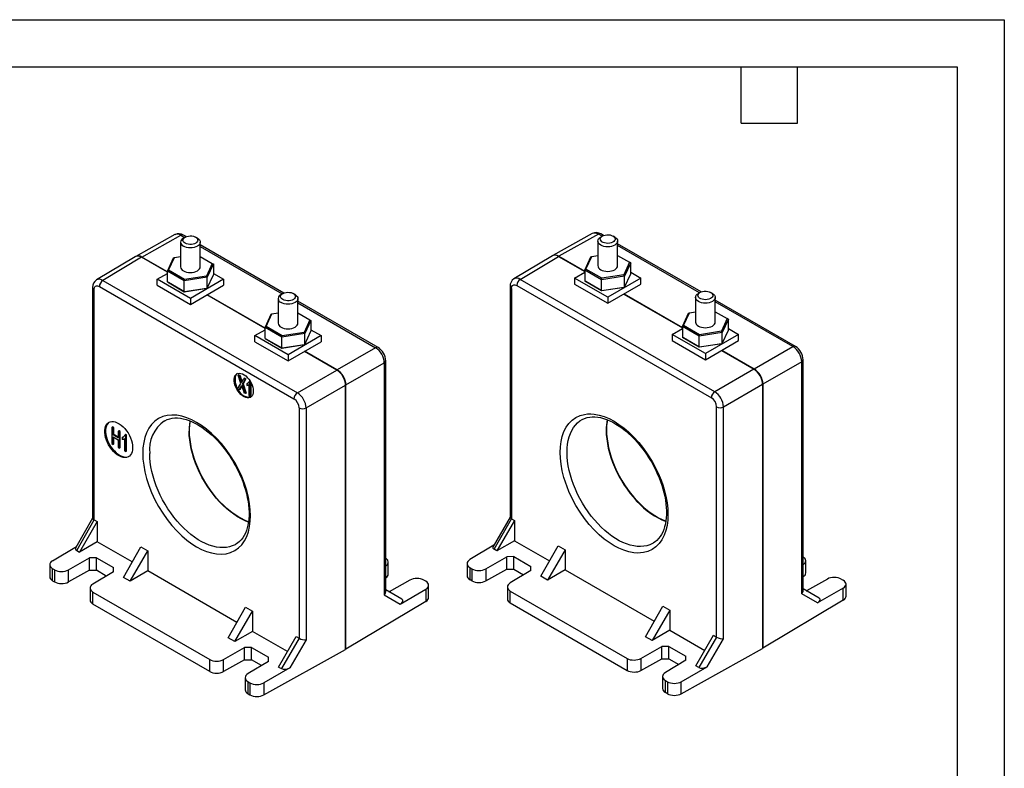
# Model space of a CAD drawing. Header units: millimetres. Extents: x 0 to 419, y 0 to 324.
# Tile 4 of 4: x 219 to 419, y 172 to 324. Entities that reach past the tile are written whole.
import ezdxf

# ---------------------------------------------------------------- set-up
doc = ezdxf.new("R2010")
doc.units = ezdxf.units.MM
doc.header["$LTSCALE"] = 1.5
doc.layers.add('TEXT', color=140, linetype='Continuous', lineweight=25)

msp = doc.modelspace()

# ---------------------------------------------------------------- linework, layer by layer
at = {"color": 7, "linetype": 'Continuous'}
for p, q in [((0.004, 323.854), (419.104, 323.854)), ((419.104, 323.854), (419.104, 0.004))]:
    msp.add_line(p, q, dxfattribs=at)
for p, q in [((250.922, 280.286), (242.995, 275.869)), ((244.234, 275.739), (252.158, 280.155)), ((252.158, 280.155), (252.898, 279.728)), ((252.997, 279.785), (252.643, 279.581)), ((253.201, 279.884), (252.652, 280.201)), ((255.482, 279.581), (255.128, 279.785)), ((335.555, 280.511), (327.557, 276.053)), ((336.791, 280.379), (328.796, 275.923)), ((337.531, 279.952), (336.791, 280.379)), ((337.63, 280.009), (337.277, 279.805)), ((337.834, 280.108), (337.285, 280.425)), ((340.115, 279.805), (339.761, 280.009)), ((252.056, 278.762), (252.056, 273.781)), ((256.069, 273.781), (256.069, 278.762)), ((273, 268.454), (256.069, 278.228)), ((256.069, 277.897), (272.697, 268.298)), ((336.689, 278.986), (336.689, 274.005)), ((340.702, 274.005), (340.702, 278.986)), ((357.633, 268.678), (340.702, 278.452)), ((357.33, 268.522), (340.702, 278.121)), ((242.902, 275.817), (235.043, 271.12)), ((244.163, 275.699), (236.306, 271.004)), ((249.402, 272.675), (244.163, 275.699)), ((249.402, 272.756), (244.234, 275.739)), ((249.402, 272.897), (250.651, 275.588)), ((249.625, 273.095), (250.814, 275.657)), ((250.651, 275.588), (250.814, 275.657)), ((250.814, 275.657), (252.056, 275.849)), ((256.069, 275.871), (258.5, 274.468)), ((327.465, 275.999), (319.676, 271.344)), ((320.94, 271.228), (328.726, 275.882)), ((328.726, 275.882), (334.035, 272.817)), ((328.796, 275.923), (334.035, 272.899)), ((334.035, 273.121), (335.284, 275.812)), ((334.258, 273.319), (335.447, 275.881)), ((335.284, 275.812), (335.447, 275.881)), ((335.447, 275.881), (336.689, 276.073)), ((340.702, 276.095), (343.133, 274.692)), ((258.5, 274.468), (257.311, 271.906)), ((258.723, 274.339), (257.474, 271.648)), ((258.5, 274.468), (258.723, 274.339)), ((258.723, 274.339), (258.723, 272.134)), ((343.133, 274.692), (341.944, 272.13)), ((343.356, 274.563), (342.108, 271.873)), ((343.356, 274.563), (343.133, 274.692)), ((343.356, 272.358), (343.356, 274.563)), ((247.345, 271.25), (249.402, 272.437)), ((249.402, 272.897), (249.625, 273.095)), ((252.814, 270.927), (249.402, 272.897)), ((249.402, 270.692), (249.402, 272.897)), ((252.873, 271.22), (249.625, 273.095)), ((257.474, 271.648), (252.814, 270.927)), ((257.311, 271.906), (252.873, 271.22)), ((257.474, 271.648), (257.311, 271.906)), ((257.474, 269.444), (258.723, 272.134)), ((257.474, 269.444), (257.474, 271.648)), ((258.723, 272.437), (260.78, 271.25)), ((331.978, 271.474), (334.035, 272.662)), ((334.258, 273.319), (334.035, 273.121)), ((337.447, 271.152), (334.035, 273.121)), ((334.035, 273.121), (334.035, 270.917)), ((337.507, 271.444), (334.258, 273.319)), ((342.108, 271.873), (337.447, 271.152)), ((341.944, 272.13), (337.507, 271.444)), ((342.108, 271.873), (341.944, 272.13)), ((342.108, 269.668), (343.356, 272.358)), ((342.108, 269.668), (342.108, 271.873)), ((343.356, 272.662), (345.413, 271.474)), ((234.252, 269.579), (234.252, 222.792)), ((235.605, 269.783), (275.065, 247.003)), ((236.306, 271.004), (275.766, 248.224)), ((254.062, 267.372), (247.345, 271.25)), ((247.345, 270.025), (247.345, 271.25)), ((247.345, 270.025), (254.062, 266.147)), ((249.402, 270.692), (252.814, 268.723)), ((249.402, 270.692), (249.625, 270.564)), ((252.873, 268.688), (249.625, 270.564)), ((252.814, 270.927), (252.873, 271.22)), ((252.814, 268.723), (252.814, 270.927)), ((260.78, 271.25), (254.062, 267.372)), ((254.062, 266.147), (260.78, 270.025)), ((260.78, 271.25), (260.78, 270.025)), ((318.885, 269.803), (318.885, 223.024)), ((320.239, 270.007), (359.699, 247.227)), ((360.399, 248.449), (320.94, 271.228)), ((338.696, 267.596), (331.978, 271.474)), ((331.978, 271.474), (331.978, 270.249)), ((331.978, 270.249), (338.696, 266.371)), ((334.035, 270.917), (337.447, 268.947)), ((334.258, 270.788), (334.035, 270.917)), ((337.507, 268.912), (334.258, 270.788)), ((337.447, 271.152), (337.507, 271.444)), ((337.447, 268.947), (337.447, 271.152)), ((337.447, 268.947), (342.108, 269.668)), ((341.944, 269.599), (337.507, 268.912)), ((345.413, 271.474), (338.696, 267.596)), ((338.696, 266.371), (345.413, 270.249)), ((342.108, 269.668), (341.944, 269.599)), ((345.413, 270.249), (345.413, 271.474)), ((234.545, 222.485), (234.545, 269.17)), ((252.814, 268.723), (257.474, 269.444)), ((252.814, 268.723), (252.873, 268.688)), ((257.311, 269.375), (252.873, 268.688)), ((257.474, 269.444), (257.311, 269.375)), ((269.201, 261.245), (257.386, 268.066)), ((269.201, 261.326), (257.456, 268.106)), ((272.796, 268.356), (272.442, 268.151)), ((275.281, 268.151), (274.927, 268.356)), ((319.178, 269.395), (319.178, 222.717)), ((337.447, 268.947), (337.507, 268.912)), ((338.696, 267.596), (338.696, 266.371)), ((341.948, 268.249), (353.834, 261.387)), ((342.019, 268.29), (353.834, 261.469)), ((356.488, 267.557), (356.488, 262.576)), ((357.429, 268.58), (357.076, 268.376)), ((359.914, 268.376), (359.56, 268.58)), ((360.501, 262.576), (360.501, 267.557)), ((254.062, 267.372), (254.062, 266.147)), ((271.855, 267.332), (271.855, 262.352)), ((275.868, 262.352), (275.868, 267.332)), ((292.111, 257.421), (275.868, 266.798)), ((275.868, 266.467), (291.618, 257.375)), ((376.745, 257.645), (360.501, 267.022)), ((376.251, 257.599), (360.501, 266.691)), ((269.201, 261.467), (270.45, 264.158)), ((269.424, 261.665), (270.613, 264.227)), ((270.45, 264.158), (270.613, 264.227)), ((270.613, 264.227), (271.855, 264.419)), ((275.868, 264.441), (278.299, 263.038)), ((353.834, 261.691), (355.083, 264.382)), ((354.057, 261.889), (355.246, 264.451)), ((355.083, 264.382), (355.246, 264.451)), ((355.246, 264.451), (356.488, 264.643)), ((360.501, 264.665), (362.932, 263.262)), ((269.201, 261.467), (269.424, 261.665)), ((272.672, 259.79), (269.424, 261.665)), ((278.299, 263.038), (277.11, 260.476)), ((278.522, 262.909), (277.273, 260.219)), ((278.299, 263.038), (278.522, 262.909)), ((278.522, 262.909), (278.522, 260.705)), ((354.057, 261.889), (353.834, 261.691)), ((357.246, 259.722), (353.834, 261.691)), ((353.834, 261.691), (353.834, 259.487)), ((357.306, 260.014), (354.057, 261.889)), ((362.932, 263.262), (361.743, 260.7)), ((363.155, 263.133), (361.907, 260.443)), ((363.155, 263.133), (362.932, 263.262)), ((363.155, 260.929), (363.155, 263.133)), ((267.144, 259.82), (269.201, 261.008)), ((273.861, 255.942), (267.144, 259.82)), ((267.144, 258.595), (267.144, 259.82)), ((272.613, 259.498), (269.201, 261.467)), ((269.201, 259.263), (269.201, 261.467)), ((277.273, 260.219), (272.613, 259.498)), ((272.613, 259.498), (272.672, 259.79)), ((277.11, 260.476), (272.672, 259.79)), ((280.579, 259.82), (273.861, 255.942)), ((277.273, 260.219), (277.11, 260.476)), ((277.273, 258.014), (278.522, 260.705)), ((277.273, 258.014), (277.273, 260.219)), ((278.522, 261.008), (280.579, 259.82)), ((280.579, 259.82), (280.579, 258.595)), ((351.777, 260.044), (353.834, 261.232)), ((351.777, 260.044), (351.777, 258.82)), ((358.495, 256.166), (351.777, 260.044)), ((361.907, 260.443), (357.246, 259.722)), ((357.246, 259.722), (357.306, 260.014)), ((357.246, 257.517), (357.246, 259.722)), ((361.743, 260.7), (357.306, 260.014)), ((365.212, 260.044), (358.495, 256.166)), ((361.907, 260.443), (361.743, 260.7)), ((361.907, 258.238), (363.155, 260.929)), ((361.907, 258.238), (361.907, 260.443)), ((363.155, 261.232), (365.212, 260.044)), ((365.212, 258.82), (365.212, 260.044)), ((267.144, 258.595), (273.861, 254.718)), ((269.201, 259.263), (272.613, 257.293)), ((269.201, 259.263), (269.424, 259.134)), ((272.672, 257.259), (269.424, 259.134)), ((272.613, 257.293), (272.613, 259.498)), ((272.613, 257.293), (277.273, 258.014)), ((277.11, 257.945), (272.672, 257.259)), ((273.861, 254.718), (280.579, 258.595)), ((277.273, 258.014), (277.11, 257.945)), ((351.777, 258.82), (358.495, 254.942)), ((353.834, 259.487), (357.246, 257.517)), ((354.057, 259.358), (353.834, 259.487)), ((357.306, 257.483), (354.057, 259.358)), ((357.246, 257.517), (361.907, 258.238)), ((361.743, 258.169), (357.306, 257.483)), ((358.495, 254.942), (365.212, 258.82)), ((361.907, 258.238), (361.743, 258.169)), ((368.394, 253.064), (376.251, 257.599)), ((272.613, 257.293), (272.672, 257.259)), ((273.861, 255.942), (273.861, 254.718)), ((283.761, 252.84), (277.185, 256.636)), ((283.831, 252.88), (277.255, 256.677)), ((291.618, 257.375), (283.831, 252.88)), ((357.246, 257.517), (357.306, 257.483)), ((358.495, 256.166), (358.495, 254.942)), ((361.747, 256.819), (368.323, 253.023)), ((361.818, 256.86), (368.394, 253.064)), ((285.599, 249.818), (293.385, 254.314)), ((293.385, 254.314), (293.385, 207.297)), ((293.672, 207.939), (293.672, 254.718)), ((378.019, 254.538), (370.162, 250.002)), ((378.019, 207.514), (378.019, 254.538)), ((378.305, 208.156), (378.305, 254.942)), ((263.899, 251.896), (263.722, 251.794)), ((264.306, 250.088), (263.722, 251.794)), ((263.722, 251.794), (263.992, 251.638)), ((263.899, 251.896), (264.169, 251.74)), ((264.169, 251.74), (263.992, 251.638)), ((275.766, 248.224), (283.761, 252.84)), ((368.323, 253.023), (360.399, 248.449)), ((263.644, 248.981), (264.306, 250.088)), ((264.346, 249.573), (263.916, 248.824)), ((264.475, 249.593), (264.092, 248.926)), ((264.346, 249.573), (264.46, 249.639)), ((265.166, 250.96), (264.565, 249.96)), ((264.742, 250.062), (264.565, 249.96)), ((264.565, 249.96), (265.213, 248.076)), ((265.343, 251.063), (264.742, 250.062)), ((264.742, 250.062), (265.39, 248.178)), ((265.096, 251.205), (264.92, 251.103)), ((264.92, 251.103), (265.166, 250.96)), ((265.096, 251.205), (265.343, 251.063)), ((265.343, 251.063), (265.166, 250.96)), ((265.488, 250.069), (265.665, 250.171)), ((265.488, 250.069), (265.488, 249.73)), ((265.665, 250.171), (265.845, 250.27)), ((265.777, 249.814), (265.909, 249.89)), ((265.909, 249.91), (265.909, 247.674)), ((266.16, 250.603), (265.983, 250.501)), ((266.119, 250.422), (265.983, 250.501)), ((266.119, 250.422), (266.251, 250.499)), ((266.119, 247.553), (266.119, 250.422)), ((266.16, 250.603), (266.205, 250.576)), ((266.295, 250.421), (266.295, 247.655)), ((277.534, 245.163), (285.529, 249.778)), ((285.529, 196.236), (285.529, 249.778)), ((285.599, 196.278), (285.599, 249.818)), ((362.167, 245.387), (370.091, 249.961)), ((370.091, 249.961), (370.091, 196.42)), ((370.162, 250.002), (370.162, 196.46)), ((263.916, 248.824), (263.644, 248.981)), ((264.092, 248.926), (263.916, 248.824)), ((265.213, 248.076), (264.933, 248.237)), ((265.39, 248.178), (265.213, 248.076)), ((265.909, 247.674), (266.119, 247.553)), ((266.119, 247.553), (266.295, 247.655)), ((276.126, 245.166), (276.126, 198.481)), ((277.534, 245.163), (277.534, 198.139)), ((360.759, 198.712), (360.759, 245.39)), ((362.167, 198.371), (362.167, 245.387)), ((248.793, 242.537), (248.858, 242.574)), ((238.294, 241.306), (238.117, 241.204)), ((238.117, 241.204), (238.117, 237.938)), ((238.382, 241.051), (238.117, 241.204)), ((238.558, 241.153), (238.294, 241.306)), ((238.558, 241.153), (238.382, 241.051)), ((238.382, 239.71), (238.382, 241.051)), ((238.558, 239.812), (238.382, 239.71)), ((239.418, 239.112), (238.382, 239.71)), ((238.558, 239.812), (238.558, 241.153)), ((239.418, 239.316), (238.558, 239.812)), ((239.595, 240.555), (239.418, 240.453)), ((239.683, 240.3), (239.418, 240.453)), ((239.418, 240.453), (239.418, 239.112)), ((239.859, 240.402), (239.595, 240.555)), ((239.859, 240.402), (239.683, 240.3)), ((239.683, 237.034), (239.683, 240.3)), ((239.859, 237.136), (239.859, 240.402)), ((240.964, 239.778), (240.787, 239.676)), ((240.946, 239.584), (240.787, 239.676)), ((240.946, 239.584), (241.122, 239.686)), ((240.946, 236.305), (240.946, 239.584)), ((241.122, 239.686), (240.964, 239.778)), ((241.122, 236.407), (241.122, 239.686)), ((238.117, 237.938), (238.382, 237.785)), ((238.382, 239.324), (239.418, 238.726)), ((238.382, 237.785), (238.382, 239.324)), ((238.382, 237.785), (238.558, 237.887)), ((238.558, 237.887), (238.558, 239.222)), ((239.418, 238.726), (239.418, 237.187)), ((240.388, 239.291), (240.211, 239.189)), ((240.211, 239.189), (240.211, 238.801)), ((240.562, 238.901), (240.701, 238.981)), ((240.701, 239.001), (240.701, 236.446)), ((239.418, 237.187), (239.683, 237.034)), ((239.859, 237.136), (239.683, 237.034)), ((240.701, 236.446), (240.946, 236.305)), ((241.122, 236.407), (240.946, 236.305)), ((234.252, 222.82), (230.858, 216.873)), ((231.011, 216.289), (234.547, 222.484)), ((235.183, 222.117), (231.585, 215.957)), ((234.547, 222.484), (234.545, 222.485)), ((234.547, 222.484), (235.183, 222.117)), ((235.183, 222.117), (235.183, 218.034)), ((318.885, 223.052), (315.485, 217.094)), ((315.638, 216.509), (319.18, 222.716)), ((319.816, 222.348), (316.212, 216.178)), ((319.178, 222.717), (319.18, 222.716)), ((319.18, 222.716), (319.816, 222.348)), ((319.816, 222.348), (319.816, 218.258)), ((235.183, 218.034), (231.585, 215.957)), ((242.269, 213.943), (235.183, 218.034)), ((319.816, 218.258), (316.212, 216.178)), ((319.816, 218.258), (326.899, 214.169)), ((347.989, 217.804), (347.937, 217.773)), ((226.121, 214.192), (230.988, 217.1)), ((231.011, 216.289), (231.585, 215.957)), ((240.486, 210.819), (244.022, 217.014)), ((241.838, 210.038), (245.436, 216.198)), ((244.022, 217.014), (245.436, 216.198)), ((245.436, 216.198), (245.436, 212.115)), ((315.615, 217.321), (310.755, 214.416)), ((316.212, 216.178), (315.638, 216.509)), ((325.113, 211.039), (328.655, 217.246)), ((330.069, 216.429), (326.465, 210.259)), ((328.655, 217.246), (330.069, 216.429)), ((330.069, 216.429), (330.069, 212.34)), ((229.329, 212.34), (233.579, 214.794)), ((235.006, 214.801), (233.579, 214.794)), ((233.579, 212.258), (233.579, 214.794)), ((235.006, 214.801), (238.471, 212.801)), ((235.006, 212.251), (235.006, 214.801)), ((294.203, 211.499), (294.203, 213.929)), ((313.962, 212.564), (318.213, 215.018)), ((319.639, 215.025), (318.213, 215.018)), ((318.213, 212.482), (318.213, 215.018)), ((319.639, 215.025), (323.104, 213.025)), ((319.639, 212.475), (319.639, 215.025)), ((378.837, 211.723), (378.837, 214.154)), ((225.548, 213.373), (225.548, 210.942)), ((226.513, 212.333), (226.134, 212.552)), ((226.134, 210.13), (226.134, 212.552)), ((226.513, 212.333), (226.513, 209.911)), ((229.329, 209.89), (229.329, 212.34)), ((233.579, 212.258), (229.329, 209.89)), ((233.579, 212.258), (235.006, 212.251)), ((238.471, 211.97), (234.294, 209.474)), ((237.008, 211.096), (235.006, 212.251)), ((238.471, 211.97), (238.471, 212.801)), ((245.436, 212.115), (241.838, 210.038)), ((263.482, 201.697), (245.436, 212.115)), ((310.181, 213.597), (310.181, 211.166)), ((310.767, 212.777), (311.146, 212.557)), ((310.767, 210.354), (310.767, 212.777)), ((311.146, 212.557), (311.146, 210.135)), ((313.962, 212.564), (313.962, 210.114)), ((313.962, 210.114), (318.213, 212.482)), ((318.213, 212.482), (319.639, 212.475)), ((323.104, 212.194), (318.928, 209.698)), ((319.639, 212.475), (321.641, 211.32)), ((323.104, 212.194), (323.104, 213.025)), ((330.069, 212.34), (326.465, 210.259)), ((330.069, 212.34), (348.113, 201.923)), ((226.134, 210.13), (226.513, 209.911)), ((241.838, 210.038), (240.486, 210.819)), ((298.595, 210.264), (294.345, 207.895)), ((301.79, 210.024), (301.411, 210.243)), ((311.146, 210.135), (310.767, 210.354)), ((326.465, 210.259), (325.113, 211.039)), ((383.228, 210.488), (378.978, 208.119)), ((386.044, 210.467), (386.424, 210.248)), ((233.721, 208.655), (233.721, 206.224)), ((234.306, 207.834), (257.979, 194.168)), ((234.306, 205.412), (234.306, 207.834)), ((296.919, 206.404), (293.672, 208.279)), ((294.337, 207.895), (294.345, 207.895)), ((296.628, 205.425), (301.803, 208.412)), ((301.803, 208.412), (301.803, 205.961)), ((302.376, 206.78), (302.376, 209.211)), ((318.354, 208.879), (318.354, 206.448)), ((318.94, 208.058), (342.613, 194.392)), ((318.94, 205.636), (318.94, 208.058)), ((381.546, 206.625), (378.305, 208.496)), ((378.958, 208.119), (378.978, 208.119)), ((386.436, 208.636), (381.255, 205.645)), ((386.436, 206.185), (386.436, 208.636)), ((387.01, 207.005), (387.01, 209.435)), ((301.803, 205.961), (285.599, 196.278)), ((293.385, 207.297), (296.628, 205.425)), ((386.436, 206.185), (370.162, 196.46)), ((381.255, 205.645), (378.019, 207.514)), ((257.979, 191.746), (234.306, 205.412)), ((261.699, 198.573), (265.235, 204.768)), ((263.051, 197.792), (266.649, 203.952)), ((265.235, 204.768), (266.649, 203.952)), ((266.649, 203.952), (266.649, 199.869)), ((318.94, 205.636), (342.613, 191.97)), ((346.326, 198.793), (349.868, 205)), ((351.282, 204.183), (347.678, 198.013)), ((349.868, 205), (351.282, 204.183)), ((351.282, 204.183), (351.282, 200.093)), ((266.649, 199.869), (263.051, 197.792)), ((273.735, 195.778), (266.649, 199.869)), ((351.282, 200.093), (347.678, 198.013)), ((351.282, 200.093), (358.366, 196.004)), ((263.051, 197.792), (261.699, 198.573)), ((271.952, 192.654), (275.488, 198.849)), ((276.124, 198.482), (272.526, 192.322)), ((277.534, 198.139), (274.24, 192.501)), ((275.488, 198.849), (276.124, 198.482)), ((276.126, 198.481), (276.124, 198.482)), ((347.678, 198.013), (346.326, 198.793)), ((356.58, 192.874), (360.121, 199.081)), ((360.757, 198.713), (357.153, 192.543)), ((358.867, 192.721), (362.167, 198.371)), ((360.121, 199.081), (360.757, 198.713)), ((260.795, 194.175), (265.046, 196.629)), ((266.472, 196.636), (265.046, 196.629)), ((265.046, 194.093), (265.046, 196.629)), ((266.472, 196.636), (269.937, 194.636)), ((266.472, 194.086), (266.472, 196.636)), ((268.968, 187.006), (285.529, 196.236)), ((285.529, 196.318), (285.599, 196.278)), ((345.429, 194.399), (349.647, 196.834)), ((351.074, 196.841), (349.647, 196.834)), ((349.647, 194.299), (349.647, 196.834)), ((351.074, 196.841), (354.539, 194.841)), ((351.074, 194.292), (351.074, 196.841)), ((353.602, 187.231), (370.091, 196.42)), ((370.162, 196.46), (370.091, 196.501)), ((257.979, 191.746), (257.979, 194.168)), ((260.795, 191.724), (260.795, 194.175)), ((265.046, 194.093), (260.795, 191.724)), ((265.046, 194.093), (266.472, 194.086)), ((269.937, 193.805), (265.76, 191.309)), ((268.474, 192.93), (266.472, 194.086)), ((269.937, 193.805), (269.937, 194.636)), ((342.613, 194.392), (342.613, 191.97)), ((345.429, 194.399), (345.429, 191.949)), ((345.429, 191.949), (349.647, 194.299)), ((349.647, 194.299), (351.074, 194.292)), ((354.539, 194.01), (350.394, 191.533)), ((351.074, 194.292), (353.076, 193.136)), ((354.539, 194.01), (354.539, 194.841)), ((274.24, 192.501), (268.968, 189.457)), ((271.952, 192.654), (272.526, 192.322)), ((353.602, 189.681), (358.867, 192.721)), ((357.153, 192.543), (356.58, 192.874)), ((265.187, 190.49), (265.187, 188.059)), ((265.773, 189.669), (266.152, 189.45)), ((265.773, 187.247), (265.773, 189.669)), ((349.82, 190.714), (349.82, 188.283)), ((350.406, 189.893), (350.786, 189.674)), ((350.406, 187.471), (350.406, 189.893)), ((350.786, 189.674), (350.786, 187.252)), ((353.602, 187.231), (353.602, 189.681)), ((266.152, 189.45), (266.152, 187.028)), ((268.968, 189.457), (268.968, 187.006)), ((265.773, 187.247), (266.152, 187.028)), ((350.786, 187.252), (350.406, 187.471))]:
    msp.add_line(p, q)
at = {"flags": 128}
for points in [[(252.997, 278.555), (252.78, 278.714), (252.632, 278.897), (252.562, 279.095), (252.572, 279.296), (252.662, 279.492), (252.828, 279.669), (253.061, 279.82), (253.347, 279.936), (253.673, 280.011), (254.019, 280.04), (254.367, 280.022), (254.699, 279.959), (254.997, 279.853), (255.244, 279.71), (255.428, 279.538), (255.538, 279.346), (255.568, 279.145), (255.518, 278.945), (255.389, 278.758), (255.188, 278.592), (254.927, 278.458), (254.619, 278.362), (254.281, 278.31), (253.931, 278.304), (253.589, 278.345), (253.272, 278.43), (252.997, 278.555)], [(255.482, 279.581), (255.731, 279.406), (255.916, 279.205), (256.031, 278.988), (256.069, 278.762), (256.031, 278.536), (255.916, 278.319), (255.731, 278.119), (255.481, 277.943), (255.177, 277.799), (254.83, 277.692), (254.454, 277.626), (254.062, 277.604), (253.671, 277.626), (253.295, 277.692), (252.948, 277.799), (252.644, 277.943)], [(340.115, 279.805), (340.364, 279.63), (340.55, 279.43), (340.664, 279.212), (340.702, 278.986), (340.664, 278.76), (340.55, 278.543), (340.364, 278.343), (340.115, 278.167), (339.811, 278.023), (339.464, 277.916), (339.087, 277.85), (338.696, 277.828), (338.304, 277.85), (337.928, 277.916), (337.581, 278.023), (337.277, 278.167), (337.027, 278.343), (336.842, 278.543), (336.728, 278.76), (336.689, 278.986), (336.728, 279.212), (336.842, 279.43), (337.027, 279.63), (337.277, 279.805)], [(339.761, 280.01), (339.978, 279.851), (340.126, 279.668), (340.197, 279.47), (340.187, 279.269), (340.096, 279.073), (339.93, 278.896), (339.697, 278.745), (339.411, 278.629), (339.086, 278.554), (338.74, 278.525), (338.391, 278.543), (338.059, 278.606), (337.761, 278.712), (337.514, 278.855), (337.33, 279.027), (337.22, 279.219), (337.19, 279.42), (337.241, 279.62), (337.37, 279.807), (337.57, 279.973), (337.832, 280.107), (338.14, 280.203), (338.478, 280.255), (338.827, 280.261), (339.17, 280.22), (339.487, 280.135), (339.761, 280.01)], [(252.644, 272.962), (252.948, 272.818), (253.295, 272.711), (253.671, 272.645), (254.062, 272.623), (254.454, 272.645), (254.83, 272.711), (255.177, 272.818), (255.481, 272.962), (255.731, 273.138), (255.916, 273.338), (256.031, 273.555), (256.069, 273.781)], [(336.689, 274.005), (336.728, 273.779), (336.842, 273.562), (337.027, 273.362), (337.277, 273.186), (337.581, 273.042), (337.928, 272.935), (338.304, 272.869), (338.696, 272.847), (339.087, 272.869), (339.464, 272.935), (339.811, 273.042), (340.115, 273.186), (340.364, 273.362), (340.55, 273.562), (340.664, 273.779), (340.702, 274.005), (340.702, 274.005)], [(234.545, 269.17), (234.619, 269.578), (234.719, 269.743), (234.855, 269.857), (235.023, 269.918), (235.215, 269.922), (235.605, 269.783)], [(319.178, 269.395), (319.253, 269.802), (319.352, 269.967), (319.489, 270.081), (319.656, 270.142), (319.848, 270.146), (320.239, 270.007)], [(272.796, 267.126), (272.579, 267.284), (272.431, 267.467), (272.361, 267.665), (272.371, 267.867), (272.461, 268.062), (272.627, 268.24), (272.86, 268.39), (273.146, 268.506), (273.472, 268.581), (273.818, 268.61), (274.166, 268.592), (274.498, 268.529), (274.796, 268.423), (275.043, 268.28), (275.227, 268.108), (275.337, 267.917), (275.367, 267.715), (275.317, 267.516), (275.188, 267.328), (274.987, 267.163), (274.726, 267.028), (274.418, 266.932), (274.08, 266.88), (273.73, 266.874), (273.388, 266.915), (273.071, 267), (272.796, 267.126)], [(275.281, 268.151), (275.53, 267.976), (275.715, 267.776), (275.83, 267.558), (275.868, 267.332), (275.83, 267.106), (275.715, 266.889), (275.53, 266.689), (275.28, 266.513), (274.976, 266.369), (274.629, 266.262), (274.253, 266.196), (273.861, 266.174), (273.47, 266.196), (273.094, 266.262), (272.747, 266.369), (272.443, 266.513)], [(359.914, 268.376), (360.163, 268.2), (360.349, 268), (360.463, 267.783), (360.501, 267.557), (360.463, 267.331), (360.349, 267.113), (360.163, 266.913), (359.914, 266.738), (359.61, 266.593), (359.263, 266.486), (358.886, 266.42), (358.495, 266.398), (358.103, 266.42), (357.727, 266.486), (357.38, 266.593), (357.076, 266.738), (356.826, 266.913), (356.641, 267.113), (356.527, 267.331), (356.488, 267.557), (356.527, 267.783), (356.641, 268), (356.826, 268.2), (357.076, 268.376)], [(359.56, 268.58), (359.777, 268.421), (359.925, 268.238), (359.996, 268.041), (359.986, 267.839), (359.895, 267.644), (359.729, 267.466), (359.496, 267.315), (359.21, 267.199), (358.885, 267.125), (358.539, 267.096), (358.19, 267.113), (357.858, 267.177), (357.56, 267.283), (357.313, 267.425), (357.129, 267.597), (357.019, 267.789), (356.989, 267.99), (357.04, 268.19), (357.169, 268.378), (357.369, 268.543), (357.631, 268.677), (357.939, 268.773), (358.276, 268.825), (358.626, 268.831), (358.969, 268.79), (359.286, 268.705), (359.56, 268.58)], [(272.443, 261.532), (272.747, 261.388), (273.094, 261.281), (273.47, 261.215), (273.861, 261.193), (274.253, 261.215), (274.629, 261.281), (274.976, 261.388), (275.28, 261.532), (275.53, 261.708), (275.715, 261.908), (275.83, 262.126), (275.868, 262.352)], [(356.488, 262.576), (356.527, 262.35), (356.641, 262.132), (356.826, 261.932), (357.076, 261.757), (357.38, 261.613), (357.727, 261.506), (358.103, 261.44), (358.495, 261.417), (358.886, 261.44), (359.263, 261.506), (359.61, 261.613), (359.914, 261.757), (360.163, 261.932), (360.349, 262.132), (360.463, 262.35), (360.501, 262.576), (360.501, 262.576)], [(266.826, 248.573), (266.798, 248.21), (266.715, 247.889), (266.579, 247.621), (266.394, 247.412), (266.166, 247.269), (265.901, 247.195), (265.606, 247.194), (265.291, 247.264), (264.964, 247.405), (264.634, 247.611), (264.312, 247.878), (264.006, 248.196), (263.725, 248.558), (263.477, 248.953), (263.27, 249.369), (263.109, 249.794), (262.999, 250.216), (262.944, 250.624), (262.944, 251.005), (262.999, 251.348), (263.109, 251.644), (263.27, 251.883), (263.477, 252.06), (263.725, 252.169), (264.006, 252.206), (264.312, 252.172), (264.634, 252.066), (264.964, 251.892), (265.291, 251.655), (265.606, 251.361), (265.901, 251.019), (266.166, 250.64), (266.394, 250.233), (266.579, 249.811), (266.715, 249.386), (266.798, 248.969), (266.826, 248.573)], [(263.598, 252.124), (263.447, 251.985), (263.286, 251.746), (263.176, 251.45), (263.12, 251.107), (263.12, 250.726), (263.176, 250.319), (263.286, 249.896), (263.447, 249.471), (263.654, 249.055), (263.67, 249.026)], [(264.427, 249.74), (264.373, 249.627), (264.346, 249.573)], [(264.44, 250.295), (264.701, 250.745), (264.92, 251.103)], [(265.488, 249.73), (265.738, 249.795), (265.909, 249.91)], [(266.259, 223.325), (266.213, 224.504), (266.076, 225.726), (265.833, 227.056), (265.492, 228.411), (265.034, 229.834), (264.478, 231.255), (263.814, 232.69), (263.059, 234.091), (262.222, 235.446), (261.313, 236.738), (260.36, 237.931), (259.356, 239.038), (258.354, 240.011), (257.323, 240.887), (256.333, 241.616), (255.335, 242.245), (254.337, 242.768), (253.348, 243.182), (252.317, 243.496), (251.314, 243.68), (250.31, 243.732), (249.358, 243.639), (248.448, 243.398), (247.611, 243.009), (246.857, 242.479), (246.193, 241.811), (245.636, 241.032), (245.179, 240.137), (244.837, 239.177), (244.594, 238.127), (244.458, 237.063), (244.412, 235.937), (244.458, 234.758), (244.594, 233.536), (244.837, 232.206), (245.179, 230.851), (245.636, 229.428), (246.193, 228.007), (246.857, 226.572), (247.611, 225.171), (248.448, 223.816), (249.358, 222.524), (250.311, 221.331), (251.314, 220.224), (252.317, 219.251), (253.348, 218.375), (254.337, 217.646), (255.335, 217.017), (256.333, 216.494), (257.323, 216.08), (258.354, 215.766), (259.356, 215.582), (260.36, 215.53), (261.313, 215.623), (262.223, 215.864), (263.059, 216.253), (263.814, 216.783), (264.478, 217.451), (265.034, 218.23), (265.492, 219.125), (265.833, 220.085), (266.076, 221.135), (266.213, 222.199), (266.259, 223.325)], [(350.892, 223.549), (350.846, 222.423), (350.71, 221.359), (350.467, 220.309), (350.125, 219.349), (349.668, 218.454), (349.111, 217.675), (348.447, 217.008), (347.693, 216.477), (346.856, 216.089), (345.946, 215.847), (345.317, 215.769), (344.665, 215.755), (343.989, 215.806), (342.987, 215.99), (341.956, 216.305), (340.967, 216.718), (339.969, 217.241), (338.971, 217.87), (337.981, 218.599), (336.95, 219.475), (335.948, 220.448), (334.944, 221.556), (333.991, 222.748), (333.081, 224.04), (332.245, 225.395), (331.49, 226.796), (330.826, 228.231), (330.444, 229.178), (330.106, 230.126), (329.812, 231.075), (329.471, 232.43), (329.228, 233.761), (329.091, 234.982), (329.045, 236.161), (329.091, 237.287), (329.228, 238.351), (329.471, 239.401), (329.812, 240.361), (330.269, 241.257), (330.826, 242.035), (331.49, 242.703), (332.245, 243.233), (333.081, 243.622), (333.991, 243.863), (334.621, 243.941), (335.273, 243.955), (335.948, 243.904), (336.95, 243.72), (337.981, 243.406), (338.97, 242.992), (339.969, 242.469), (340.966, 241.84), (341.956, 241.111), (342.987, 240.236), (343.989, 239.262), (344.993, 238.155), (345.946, 236.962), (346.856, 235.67), (347.693, 234.316), (348.447, 232.914), (349.111, 231.48), (349.493, 230.533), (349.831, 229.584), (350.125, 228.635), (350.467, 227.281), (350.71, 225.95), (350.846, 224.728), (350.892, 223.549)], [(242.36, 237.122), (242.332, 236.683), (242.25, 236.285), (242.115, 235.934), (241.93, 235.639), (241.698, 235.404), (241.424, 235.235), (241.113, 235.134), (240.771, 235.103), (240.405, 235.143), (240.023, 235.254), (239.63, 235.433), (239.236, 235.677), (238.847, 235.98), (238.472, 236.338), (238.117, 236.742), (237.79, 237.186), (237.497, 237.66), (237.243, 238.156), (237.034, 238.663), (236.874, 239.172), (236.765, 239.672), (236.71, 240.155), (236.71, 240.611), (236.765, 241.031), (236.874, 241.406), (237.034, 241.729), (237.243, 241.995), (237.497, 242.198), (237.79, 242.333), (238.117, 242.399), (238.472, 242.394), (238.847, 242.319), (239.236, 242.173), (239.63, 241.962), (240.023, 241.687), (240.405, 241.356), (240.771, 240.974), (241.113, 240.549), (241.424, 240.089), (241.698, 239.603), (241.93, 239.1), (242.115, 238.591), (242.25, 238.085), (242.332, 237.592), (242.36, 237.122)], [(237.622, 242.266), (237.42, 242.097), (237.211, 241.831), (237.05, 241.508), (236.942, 241.133), (236.887, 240.713), (236.887, 240.257), (236.942, 239.774), (237.05, 239.274), (237.211, 238.765), (237.42, 238.258), (237.674, 237.762), (237.967, 237.288), (238.294, 236.844), (238.649, 236.44), (239.024, 236.082), (239.413, 235.779), (239.807, 235.535), (240.199, 235.356), (240.582, 235.246), (240.948, 235.205), (241.29, 235.236), (241.601, 235.337), (241.618, 235.345)], [(248.805, 242.538), (248.874, 242.583), (249.36, 242.814), (249.896, 242.988), (250.403, 243.089), (250.929, 243.137), (251.475, 243.133), (252.04, 243.078), (252.622, 242.971), (253.22, 242.814), (253.831, 242.606), (254.454, 242.348), (255.085, 242.039), (255.722, 241.681), (256.362, 241.276), (257.001, 240.824), (257.637, 240.328), (258.266, 239.789), (258.885, 239.212), (259.49, 238.599), (260.076, 237.956), (260.64, 237.288), (261.172, 236.61), (261.651, 235.954), (262.033, 235.397), (262.344, 234.918), (262.713, 234.319), (262.901, 233.999)], [(265.862, 222.07), (265.143, 222.363), (264.403, 222.728), (263.662, 223.156), (262.923, 223.645), (262.19, 224.193), (261.466, 224.797), (260.756, 225.453), (260.064, 226.158), (259.393, 226.909), (258.746, 227.701), (258.128, 228.53), (257.542, 229.392), (256.99, 230.282), (256.475, 231.195), (256.001, 232.127), (255.57, 233.072), (255.183, 234.025), (254.845, 234.982), (254.555, 235.937), (254.315, 236.886), (254.128, 237.822), (253.993, 238.741), (253.912, 239.639), (253.885, 240.51), (253.912, 241.35), (253.993, 242.154), (254.051, 242.522)], [(347.937, 217.773), (347.76, 217.674), (347.205, 217.419), (346.614, 217.234), (345.992, 217.117), (345.341, 217.071), (344.665, 217.096), (343.968, 217.19), (343.254, 217.354), (342.525, 217.588), (341.787, 217.888), (341.043, 218.255), (340.296, 218.686), (339.552, 219.178), (338.814, 219.73), (338.086, 220.338), (337.371, 220.999), (336.674, 221.709), (335.998, 222.465), (335.348, 223.262), (334.725, 224.097), (334.135, 224.964), (333.579, 225.86), (333.061, 226.78), (332.584, 227.718), (332.149, 228.669), (331.761, 229.629), (331.419, 230.592), (331.128, 231.554), (330.887, 232.509), (330.698, 233.451), (330.562, 234.377), (330.481, 235.281), (330.453, 236.157), (330.481, 237.003), (330.562, 237.812), (330.698, 238.581), (330.887, 239.306), (331.128, 239.983), (331.419, 240.607), (331.761, 241.177), (332.149, 241.688), (332.584, 242.138), (333.061, 242.525), (333.484, 242.794)], [(333.486, 242.793), (333.508, 242.807), (333.994, 243.038), (334.53, 243.213), (335.036, 243.313), (335.563, 243.361), (336.109, 243.357), (336.673, 243.302), (337.255, 243.196), (337.853, 243.038), (338.465, 242.83), (339.087, 242.572), (339.719, 242.263), (340.356, 241.905), (340.995, 241.5), (341.635, 241.048), (342.271, 240.552), (342.9, 240.014), (343.518, 239.436), (344.123, 238.823), (344.71, 238.18), (345.273, 237.512), (345.805, 236.834), (346.284, 236.178), (346.666, 235.621), (346.977, 235.142), (347.346, 234.543), (347.534, 234.223)], [(338.625, 242.77), (338.557, 242.337), (338.475, 241.533), (338.448, 240.693), (338.475, 239.822), (338.557, 238.924), (338.691, 238.005), (338.879, 237.069), (339.118, 236.121), (339.408, 235.166), (339.747, 234.209), (340.133, 233.255), (340.564, 232.31), (341.038, 231.379), (341.553, 230.466), (342.105, 229.576), (342.691, 228.714), (343.309, 227.885), (343.956, 227.093), (344.627, 226.342), (345.319, 225.637), (346.029, 224.981), (346.752, 224.377), (347.486, 223.829), (348.225, 223.34), (348.966, 222.912), (349.705, 222.548), (350.438, 222.249), (350.488, 222.231)], [(265.845, 222.01), (265.805, 222.025), (265.072, 222.323), (264.333, 222.688), (263.591, 223.115), (262.852, 223.605), (262.119, 224.153), (261.395, 224.756), (260.686, 225.413), (259.993, 226.118), (259.322, 226.869), (258.676, 227.661), (258.058, 228.49), (257.471, 229.352), (256.919, 230.241), (256.405, 231.155), (255.931, 232.086), (255.499, 233.031), (255.113, 233.985), (254.774, 234.941), (254.485, 235.897), (254.245, 236.845), (254.058, 237.781), (253.923, 238.7), (253.842, 239.598), (253.815, 240.469)], [(338.377, 240.653), (338.404, 239.782), (338.485, 238.884), (338.62, 237.965), (338.807, 237.028), (339.047, 236.08), (339.337, 235.125), (339.675, 234.168), (340.062, 233.214), (340.493, 232.269), (340.967, 231.338), (341.481, 230.424), (342.033, 229.535), (342.62, 228.673), (343.238, 227.844), (343.885, 227.052), (344.556, 226.301), (345.248, 225.595), (345.958, 224.939), (346.681, 224.335), (347.415, 223.787), (348.154, 223.298), (348.895, 222.87), (349.634, 222.506), (350.368, 222.207), (350.47, 222.171)], [(263.298, 217.546), (263.127, 217.449), (262.571, 217.195), (261.981, 217.009), (261.358, 216.893), (260.707, 216.847), (260.032, 216.872), (259.335, 216.966), (258.62, 217.13), (257.892, 217.363), (257.154, 217.664), (256.409, 218.031), (255.663, 218.462), (254.919, 218.954), (254.181, 219.506), (253.452, 220.114), (252.738, 220.775), (252.041, 221.485), (251.365, 222.241), (250.714, 223.038), (250.092, 223.873), (249.501, 224.74), (248.945, 225.636), (248.428, 226.556), (247.95, 227.493), (247.516, 228.445), (247.127, 229.405), (246.786, 230.368), (246.494, 231.33), (246.253, 232.284), (246.064, 233.227), (245.929, 234.153), (245.847, 235.056), (245.82, 235.933)], [(262.901, 233.999), (263.396, 233.099), (263.586, 232.731), (263.886, 232.116), (264.178, 231.473), (264.468, 230.781), (264.745, 230.058), (265.002, 229.314), (265.234, 228.557), (265.438, 227.793), (265.611, 227.028), (265.751, 226.268), (265.856, 225.517), (265.927, 224.78), (265.962, 224.061), (265.96, 223.363), (265.923, 222.689), (265.851, 222.044), (265.743, 221.428), (265.601, 220.844), (265.425, 220.295), (265.215, 219.781), (264.973, 219.304), (264.697, 218.864), (264.385, 218.462), (264.037, 218.099), (263.647, 217.775), (263.296, 217.551)], [(347.534, 234.223), (348.03, 233.323), (348.219, 232.955), (348.52, 232.34), (348.812, 231.697), (349.102, 231.005), (349.378, 230.282), (349.635, 229.538), (349.867, 228.781), (350.071, 228.017), (350.244, 227.252), (350.384, 226.492), (350.49, 225.741), (350.56, 225.004), (350.595, 224.285), (350.594, 223.587), (350.557, 222.914), (350.484, 222.268), (350.376, 221.652), (350.234, 221.068), (350.058, 220.519), (349.849, 220.005), (349.606, 219.528), (349.33, 219.088), (349.019, 218.686), (348.67, 218.323), (348.28, 218), (347.979, 217.806)]]:
    msp.add_lwpolyline(points, dxfattribs=at)
for centre, radius, start, end in [((251.427, 279.146), 1.246, 54.10213, 113.90909), ((251.721, 278.72), 1.749, 57.86426, 116.9983), ((252.954, 278.762), 0.876, 110.79773, 249.2184), ((252.445, 279.747), 0.499, 65.52567, 125.11333), ((336.061, 279.37), 1.246, 54.10213, 113.90909), ((336.355, 278.944), 1.749, 57.86426, 116.9983), ((337.078, 279.971), 0.499, 65.52567, 125.11333), ((253.06, 273.881), 1.009, 185.6948, 245.62534), ((235.999, 269.644), 1.749, 122.99759, 182.13932), ((234.73, 269.613), 0.48, 184.05515, 247.22973), ((235.574, 269.974), 1.264, 54.57626, 114.29065), ((237.143, 269.712), 1.539, 122.91809, 177.3706), ((320.633, 269.868), 1.749, 122.99759, 182.13932), ((319.377, 269.846), 0.493, 185.05555, 246.27175), ((320.207, 270.198), 1.264, 54.57626, 114.29065), ((321.776, 269.936), 1.539, 122.91809, 177.3706), ((272.753, 267.332), 0.876, 110.79773, 249.2184), ((272.859, 262.452), 1.009, 185.6948, 245.62534), ((376.538, 257.191), 0.499, 65.50857, 125.1148), ((374.205, 254.377), 3.817, 2.41487, 57.58513), ((374.884, 254.769), 3.426, 2.90192, 57.09896), ((291.905, 256.967), 0.499, 65.50857, 125.1148), ((289.571, 254.153), 3.817, 2.41487, 57.58513), ((290.25, 254.545), 3.426, 2.90192, 57.09896), ((293.175, 254.766), 0.499, 294.87735, 354.48968), ((377.809, 254.99), 0.499, 294.88075, 354.45002), ((229.99, 239.542), 36.089, 17.33506, 19.58309), ((223.17, 237.262), 43.48, 17.76695, 19.44968), ((356.837, 280.001), 97.239, 198.13185, 199.06604), ((265.345, 250.732), 0.678, 282.15817, 340.04956), ((266.044, 249.844), 2.492, 201.38876, 276.87123), ((276.602, 246.933), 1.539, 122.91809, 177.3706), ((273.671, 244.974), 3.867, 2.79869, 57.20131), ((361.236, 247.157), 1.539, 122.91809, 177.3706), ((358.305, 245.198), 3.867, 2.79869, 57.20131), ((273.826, 245.063), 2.302, 2.56442, 57.43558), ((358.46, 245.287), 2.302, 2.56442, 57.43558), ((276.833, 246.533), 1.539, 242.63358, 297.07778), ((361.467, 246.757), 1.539, 242.63358, 297.07778), ((252.918, 236.709), 7.14, 125.28559, 186.23292), ((265.392, 240.528), 11.577, 169.95215, 180.29328), ((349.915, 240.714), 11.538, 169.59709, 180.304), ((240.064, 239.948), 0.773, 280.93659, 339.39265), ((240.162, 239.619), 0.819, 273.3775, 311.05516)]:
    msp.add_arc(centre, radius, start, end)
for centre, major_axis, ratio, start_param, end_param in [((244.163, 273.658), (-1.25, 2.165), 0.5773376, 5.4979065, 6.291912), ((244.234, 273.697), (-1.25, 2.165), 0.5773376, 5.4979065, 6.3027455), ((328.726, 273.84), (-1.25, 2.165), 0.5773376, 5.4979065, 6.291912), ((328.796, 273.882), (-1.25, 2.165), 0.5773376, 5.4979065, 6.3201988), ((283.761, 250.798), (-1.25, 2.165), 0.5774255, 3.9271102, 5.4978303), ((283.831, 250.839), (-1.25, 2.165), 0.5774255, 3.9271102, 5.4978303), ((368.323, 250.981), (-1.25, 2.165), 0.5774255, 3.9271102, 5.4978303), ((368.394, 251.023), (-1.25, 2.165), 0.5774255, 3.9271102, 5.4978303), ((235.252, 222.555), (0.997, -0.264), 0.3161628, 3.2252594, 4.0106575), ((319.885, 222.787), (0.997, -0.264), 0.3161628, 3.2252594, 4.0106575), ((232.015, 216.884), (1.215, 0.349), 0.5200727, 2.6515608, 3.6068484), ((316.643, 217.104), (1.215, 0.349), 0.5200727, 2.6515608, 3.6068484), ((227.548, 213.383), (2, 0.015), 0.5823041, 2.3604817, 3.9225514), ((292.203, 213.94), (2, -0.015), 0.5722274, 5.5414404, 7.0335045), ((312.181, 213.607), (2, 0.015), 0.5823041, 2.3604817, 3.9225514), ((376.837, 214.164), (2, -0.015), 0.5722274, 5.5414404, 7.0335045), ((227.927, 213.164), (2, 0.015), 0.5823041, 3.9225514, 5.4846211), ((312.561, 213.388), (2, 0.015), 0.5823041, 3.9225514, 5.4846211), ((376.837, 211.713), (2, 0.015), 0.5823041, 5.5327139, 6.2787459), ((227.548, 210.932), (2, -0.015), 0.5722274, 3.1458798, 3.9312779), ((227.927, 210.713), (2, -0.015), 0.5722274, 3.9312779, 5.4933476), ((292.203, 211.489), (2, 0.015), 0.5823041, 5.5327139, 6.2787459), ((299.997, 209.441), (2, -0.015), 0.5722274, 0.7896853, 2.351755), ((300.376, 209.221), (2, -0.015), 0.5722274, 5.5108009, 7.0728706), ((312.181, 211.156), (2, -0.015), 0.5722274, 3.1458798, 3.9312779), ((312.561, 210.937), (2, -0.015), 0.5722274, 3.9312779, 5.4933476), ((320.354, 208.889), (2, 0.015), 0.5823041, 2.3604817, 3.9225514), ((384.63, 209.665), (2, -0.015), 0.5722274, 0.7896853, 2.351755), ((385.01, 209.445), (2, -0.015), 0.5722274, 5.5108009, 7.0728706), ((235.721, 208.665), (2, 0.015), 0.5823041, 2.3604817, 3.9225514), ((292.672, 207.702), (0.923, 0.533), 0.719995, 5.1125947, 5.8892662), ((377.305, 207.919), (0.923, 0.533), 0.719995, 5.1125947, 5.8892662), ((235.721, 206.214), (2, -0.015), 0.5722274, 3.1458798, 3.9312779), ((295.915, 205.829), (1.217, 0.323), 0.5149933, 5.1962622, 6.7608867), ((300.376, 206.77), (2, 0.015), 0.5823041, 5.5020744, 6.2787459), ((320.354, 206.438), (2, -0.015), 0.5722274, 3.1458798, 3.9312779), ((380.542, 206.05), (1.217, 0.323), 0.5149933, 5.196261, 6.7608867), ((385.01, 206.995), (2, 0.015), 0.5823041, 5.5020744, 6.2787459), ((276.833, 198.551), (0.996, -0.27), 0.3193659, 4.0132104, 5.5752829), ((360.753, 197.561), (-0.321, 1.211), 0.5202582, 5.8030438, 5.8055997), ((361.466, 198.782), (0.996, -0.27), 0.3193659, 4.0132132, 5.5752829), ((259.394, 194.999), (2, 0.015), 0.5823041, 3.9225514, 5.4846211), ((344.027, 195.223), (2, 0.015), 0.5823041, 3.9225514, 5.4846211), ((259.394, 192.548), (2, -0.015), 0.5722274, 3.9312779, 5.4933476), ((273.539, 192.912), (1.223, 0.344), 0.5148603, 3.6070623, 5.171688), ((344.027, 192.772), (2, -0.015), 0.5722274, 3.9312779, 5.4933476), ((358.167, 193.133), (1.223, 0.344), 0.5148603, 3.6070624, 5.1716868), ((267.187, 190.5), (2, 0.015), 0.5823041, 2.3604817, 3.9225514), ((351.82, 190.724), (2, 0.015), 0.5823041, 2.3604817, 3.9225514), ((352.2, 190.505), (2, 0.015), 0.5823041, 3.9225514, 5.4846211), ((267.187, 188.049), (2, -0.015), 0.5722274, 3.1458798, 3.9312779), ((267.566, 190.281), (2, 0.015), 0.5823041, 3.9225514, 5.4846211), ((351.82, 188.273), (2, -0.015), 0.5722274, 3.1458798, 3.9312779), ((267.566, 187.83), (2, -0.015), 0.5722274, 3.9312779, 5.4933476), ((352.2, 188.054), (2, -0.015), 0.5722274, 3.9312779, 5.4933476)]:
    msp.add_ellipse(centre, major_axis=major_axis, ratio=ratio, start_param=start_param, end_param=end_param)
at = {"layer": 'TEXT'}
for p, q in [((9.525, 314.325), (409.575, 314.325)), ((365.76, 302.895), (365.76, 314.325)), ((377.19, 302.895), (377.19, 314.325)), ((409.575, 314.325), (409.575, 9.525)), ((365.76, 302.895), (377.19, 302.895))]:
    msp.add_line(p, q, dxfattribs=at)

doc.saveas('drawing.dxf')
